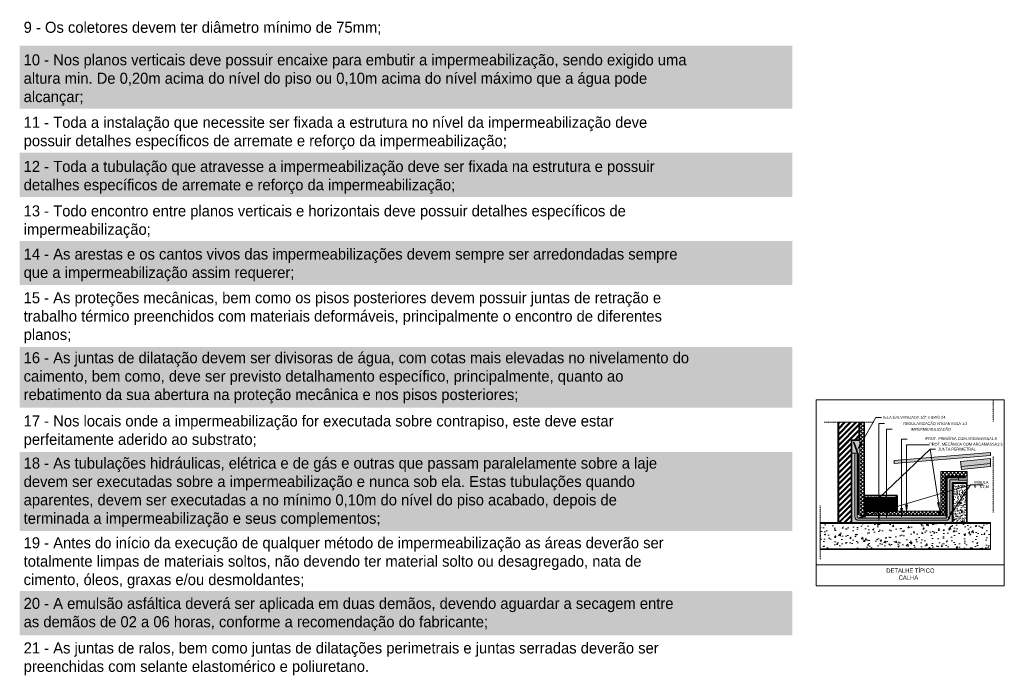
# Model space of a CAD drawing. Header units: millimetres. Extents: x -62808 to 71352, y -27667 to 33271.
# Tile 70 of 71: x 49051 to 71352, y 459 to 15316. Entities that reach past the tile are written whole.
import ezdxf

# ---------------------------------------------------------------- set-up
doc = ezdxf.new("R2010")
doc.units = ezdxf.units.MM
doc.linetypes.add('Projeção', pattern=[3.5, 2, -1.5])
for name, color, linetype, lineweight in [('A-DETL', 90, 'Continuous', 9), ('A-DETL-GENF', 92, 'Continuous', 50), ('A-DETL-THIN', 151, 'Continuous', 9), ('G-ANNO-TEXT', 231, 'Continuous', 9)]:
    doc.layers.add(name, color=color, linetype=linetype, lineweight=lineweight)
doc.styles.add('Century Gothic_2', font='GOTHIC.TTF', dxfattribs={"height": 250})
doc.styles.add('Century Gothic_3', font='GOTHIC.TTF', dxfattribs={"height": 95.99148})
doc.styles.add('Century Gothic_4', font='GOTHIC.TTF', dxfattribs={"height": 62.394462})
pattern_1 = [(45, (953124.48, 585480.9), (-42.4228713, 42.4228713), []), (135, (953124.48, 585480.9), (-42.4228713, -42.4228713), [])]
pattern_2 = [(0, (63795.927, 0), (101.6, 25.4), [8.382, -67.818, 8.382, -67.818, -406.4]), (0, (63795.927, 0), (101.6, 25.4), [-152.4, 8.382, -144.018, 8.382, -67.818, -177.8]), (0, (63795.927, 0), (101.6, 25.4), [-381, 8.382, -42.418, 8.382, -118.618]), (120, (63834.027, 12.7), (-72.797045, 75.28818), [8.382, -67.818, 8.382, -67.818, -406.4]), (120, (63834.027, 12.7), (-72.797045, 75.28818), [-152.4, 8.382, -144.018, 8.382, -67.818, -177.8]), (120, (63834.027, 12.7), (-72.797045, 75.28818), [-381, 8.382, -42.418, 8.382, -118.618]), (240, (63846.727, 63.5), (-28.802955, -100.68818), [8.382, -67.818, 8.382, -67.818, -406.4]), (240, (63846.727, 63.5), (-28.802955, -100.68818), [-152.4, 8.382, -144.018, 8.382, -67.818, -177.8]), (240, (63846.727, 63.5), (-28.802955, -100.68818), [-381, 8.382, -42.418, 8.382, -118.618])]

msp = doc.modelspace()

# ---------------------------------------------------------------- hatches: boundary and pattern name
at = {"layer": 'A-DETL-GENF'}
for color, points in [(7, [(66550.623, 13300.634), (66550.623, 14725.887), (49050.623, 14725.887), (49050.623, 13300.634)]), (7, [(66550.623, 11300.887), (66550.623, 12300.887), (49050.623, 12300.887), (49050.623, 11300.887)]), (7, [(66550.623, 9300.887), (66550.623, 10300.887), (49050.623, 10300.887), (49050.623, 9300.887)]), (7, [(66550.623, 6520.186), (66550.623, 7900.887), (49050.623, 7900.887), (49050.623, 6520.186)]), (1, [(68016.615, 5554.082), (68145.103, 5710.932), (68087.287, 5744.126)]), (7, [(66550.623, 3728.331), (66550.623, 5520.887), (49050.623, 5520.887), (49050.623, 3728.331)]), (252, [(68181.988, 4331.626), (68221.988, 4331.626), (68221.988, 4481.626), (68181.988, 4481.626)]), (252, [(68221.988, 4331.626), (68315.912, 4331.627), (68321.988, 4339.754), (68321.988, 4481.626), (68221.988, 4481.626), (68221.988, 4346.973)]), (252, [(68342.079, 4331.626), (68421.988, 4331.626), (68421.988, 4481.626), (68321.988, 4481.626), (68321.988, 4339.754), (68327.384, 4346.973)]), (252, [(68421.988, 4331.626), (68521.988, 4331.626), (68521.988, 4481.626), (68421.988, 4481.626)]), (252, [(68621.988, 4331.626), (68621.988, 4481.626), (68521.988, 4481.626), (68521.988, 4331.626)]), (252, [(68621.988, 4331.626), (68721.988, 4331.626), (68721.988, 4481.626), (68621.988, 4481.626)]), (252, [(68821.988, 4331.626), (68821.988, 4481.626), (68721.988, 4481.626), (68721.988, 4331.626)]), (252, [(68921.988, 4331.626), (68921.988, 4481.626), (68821.988, 4481.626), (68821.988, 4331.626)]), (252, [(68181.988, 4181.626), (68221.988, 4181.626), (68221.988, 4195.492), (68205.982, 4184.576), (68221.988, 4205.986), (68221.988, 4331.626), (68181.988, 4331.626), (68181.988, 4292.008)]), (1, [(68205.982, 4184.576), (68373.491, 4298.821), (68327.384, 4346.973), (68286.294, 4292.008)]), (252, [(68321.988, 4181.626), (68421.988, 4181.626), (68421.988, 4331.626), (68342.079, 4331.626), (68373.491, 4298.821), (68321.988, 4263.695), (68321.988, 4184.576)]), (252, [(68421.988, 4181.626), (68521.988, 4181.626), (68521.988, 4331.626), (68421.988, 4331.626), (68421.988, 4292.008)]), (252, [(68621.988, 4181.626), (68621.988, 4331.626), (68521.988, 4331.626), (68521.988, 4181.626)]), (252, [(68721.988, 4181.626), (68721.988, 4331.626), (68621.988, 4331.626), (68621.988, 4181.626), (68651.237, 4181.626), (68648.413, 4198.569), (68715.08, 4198.569), (68712.256, 4181.626), (68715.08, 4181.626)]), (252, [(68821.988, 4181.626), (68821.988, 4331.626), (68721.988, 4331.626), (68721.988, 4181.626)]), (252, [(68921.988, 4181.626), (68921.988, 4331.626), (68821.988, 4331.626), (68821.988, 4181.626)]), (1, [(69024, 4053.167), (69057.333, 4253.167), (68990.666, 4253.167), (69023.829, 4054.189)]), (1, [(69137.345, 4126.042), (69170.678, 4326.042), (69104.011, 4326.042)]), (1, [(69887.987, 4184.576), (69890.006, 4387.325), (69824.141, 4377.02), (69852.345, 4292.008)]), (1, [(68016.567, 4018.074), (68217.8, 4042.902), (68198.87, 4106.825), (68090.751, 4054.189)]), (215, [(68229.974, 4139.126), (68229.974, 4181.255), (68214.068, 4178.319), (68197.892, 4178.325), (68181.988, 4181.273), (68181.988, 4139.126), (68182.805, 4145.336), (68185.202, 4151.123), (68189.015, 4156.092), (68193.984, 4159.905), (68199.771, 4162.302), (68205.981, 4163.119), (68212.191, 4162.302), (68217.978, 4159.905), (68222.947, 4156.092), (68226.76, 4151.123), (68229.157, 4145.336), (68229.719, 4141.064)]), (7, [(68205.981, 4115.133), (68212.191, 4115.95), (68217.978, 4118.347), (68222.947, 4122.16), (68226.76, 4127.129), (68229.157, 4132.916), (68229.974, 4139.126), (68229.157, 4145.336), (68226.76, 4151.123), (68222.947, 4156.092), (68217.978, 4159.905), (68212.191, 4162.302), (68205.981, 4163.119), (68199.771, 4162.302), (68193.984, 4159.905), (68189.015, 4156.092), (68185.202, 4151.123), (68182.805, 4145.336), (68181.988, 4139.126), (68182.805, 4132.916), (68185.202, 4127.129), (68189.015, 4122.16), (68193.984, 4118.347), (68199.771, 4115.95)]), (7, [(68207.145, 4078.882), (68229.974, 4078.882), (68229.719, 4137.188), (68229.157, 4132.916), (68226.76, 4127.129), (68222.947, 4122.16), (68217.978, 4118.347), (68212.191, 4115.95), (68205.981, 4115.133), (68199.771, 4115.95), (68193.984, 4118.347), (68189.015, 4122.16), (68185.202, 4127.129), (68182.805, 4132.916), (68181.988, 4139.126), (68181.988, 4098.606), (68198.87, 4106.825), (68199.369, 4105.142)]), (1, [(68511.748, 3937.873), (68545.194, 4137.855), (68478.527, 4137.892), (68492.429, 4054.189)]), (1, [(68681.747, 3998.569), (68715.08, 4198.569), (68648.413, 4198.569), (68672.477, 4054.189)]), (215, [(69864.025, 4139.126), (69864.843, 4145.336), (69867.24, 4151.123), (69871.053, 4156.092), (69876.022, 4159.905), (69881.809, 4162.302), (69888.019, 4163.119), (69894.228, 4162.302), (69900.015, 4159.905), (69904.984, 4156.092), (69909.127, 4150.326), (69911.194, 4145.336), (69912.012, 4139.126), (69912.012, 4181.255), (69896.105, 4178.319), (69879.93, 4178.325), (69864.025, 4181.273), (69864.025, 4143.92)]), (7, [(69888.019, 4115.133), (69894.228, 4115.95), (69900.015, 4118.347), (69904.984, 4122.16), (69909.127, 4127.926), (69911.194, 4132.916), (69912.012, 4139.126), (69911.194, 4145.336), (69908.797, 4151.123), (69904.984, 4156.092), (69900.015, 4159.905), (69894.228, 4162.302), (69888.019, 4163.119), (69881.809, 4162.302), (69876.022, 4159.905), (69871.053, 4156.092), (69867.24, 4151.123), (69864.843, 4145.336), (69864.025, 4139.126), (69864.843, 4132.916), (69867.24, 4127.129), (69871.053, 4122.16), (69876.022, 4118.347), (69881.809, 4115.95)]), (7, [(69864.025, 4078.882), (69912.012, 4078.882), (69912.012, 4139.126), (69911.194, 4132.916), (69908.797, 4127.129), (69904.984, 4122.16), (69900.015, 4118.347), (69894.228, 4115.95), (69888.019, 4115.133), (69881.809, 4115.95), (69876.022, 4118.347), (69871.053, 4122.16), (69867.24, 4127.129), (69864.843, 4132.916), (69864.025, 4139.126), (69864.025, 4113.644)]), (1, [(70077.432, 4018.074), (70202.388, 4151.063), (70152.502, 4184.401), (70093.732, 4054.189)]), (7, [(66550.623, 1365.887), (66550.623, 2365.887), (49050.623, 2365.887), (49050.623, 1365.887)])]:
    msp.add_hatch(color=color, dxfattribs=at).paths.add_polyline_path(points)
h = msp.add_hatch(color=191, dxfattribs=at)
h.paths.add_polyline_path([(67625.132, 3308.681), (71037.944, 3308.681), (71037.944, 3328.681), (67179.063, 3328.681), (67179.063, 3308.681)])
h.paths.add_polyline_path([(67178.252, 3901.92), (71037.944, 3901.92), (71037.944, 3921.92), (70513.558, 3921.92), (70513.558, 4828.402), (70173.587, 4828.402), (70173.587, 4170.31), (70193.587, 4156.945), (70193.587, 4808.417), (70493.558, 4808.417), (70493.558, 3921.92), (70193.587, 3921.92), (70193.587, 4141.696), (70173.587, 4120.41), (70173.587, 3921.92), (67901.047, 3921.92), (67901.047, 5493.976), (67900.413, 5493.976), (67900.413, 5778.528), (68079.327, 5778.528), (68079.327, 6194.856), (68059.327, 6194.856), (68059.327, 5798.528), (67880.413, 5798.528), (67880.413, 3921.92), (67600.442, 3921.92), (67600.442, 6194.856), (67580.442, 6194.856), (67580.442, 3921.92), (67178.252, 3921.92)])
at = {"layer": 'A-DETL-GENF', "lineweight": 9}
h = msp.add_hatch(dxfattribs=at)
h.set_pattern_fill('FP_106', color=170, style=0, pattern_type=2)
h.set_pattern_definition([(45, (63795.93, 0), (-62.8618, 62.8618), []), (45, (63795.93, 95.25), (-62.8618, 62.8618), [])])
h.paths.add_polyline_path([(67625.132, 3921.92), (67880.413, 3921.92), (67880.413, 5798.528), (68059.327, 5798.528), (68059.327, 6194.856), (67600.442, 6194.856), (67600.442, 3921.92)])
h = msp.add_hatch(dxfattribs=at)
h.set_pattern_fill('FP_108', color=170, style=0, pattern_type=2)
h.set_pattern_definition(pattern_1)
h.paths.add_polyline_path([(68079.327, 4078.882), (68141.473, 4078.882), (68181.988, 4098.606), (68181.988, 6194.856), (68079.327, 6194.856), (68079.327, 5722.719), (68087.287, 5744.126), (68145.103, 5710.932), (68079.327, 5630.637), (68079.327, 4106.825)])
h = msp.add_hatch(dxfattribs=at)
h.set_pattern_fill('FP_110', color=40, style=0, pattern_type=2)
h.set_pattern_definition(pattern_2)
h.paths.add_polyline_path([(68048.497, 4021.162), (68497.915, 4021.162), (68488.328, 4078.882), (68207.145, 4078.882), (68217.8, 4042.902), (68045.092, 4021.594)])
h.paths.add_polyline_path([(68715.08, 4021.162), (70036.108, 4021.162), (70042.748, 4023.029), (70048.693, 4026.525), (70053.551, 4031.421), (70057.002, 4037.393), (70058.817, 4044.047), (70058.878, 4078.882), (70058.878, 4930.544), (70042.151, 4930.544), (70042.151, 4068.882), (70022.151, 4068.882), (70022.151, 4950.544), (70470.902, 4950.544), (70470.902, 4930.544), (70315.176, 4930.544), (70315.176, 4880.834), (70513.558, 4880.834), (70513.558, 4974.802), (70014.403, 4974.802), (70014.403, 4110.879), (70013.312, 4102.598), (70010.116, 4094.881), (70005.031, 4088.254), (69998.404, 4083.169), (69990.687, 4079.972), (69982.406, 4078.882), (69028.286, 4078.882), (69024, 4053.167), (69019.714, 4078.882), (68695.132, 4078.882), (68685.512, 4021.162)])
h.paths.add_polyline_path([(68525.678, 4021.162), (68677.981, 4021.162), (68668.361, 4078.882), (68535.331, 4078.882), (68528.071, 4035.475)])
h.paths.add_polyline_path([(68031.781, 4025.481), (68141.473, 4078.882), (68079.327, 4078.882), (68079.327, 5630.637), (68016.615, 5554.082), (68079.327, 5722.719), (68079.327, 5778.528), (67900.413, 5778.528), (67900.413, 5493.976), (68015.603, 5493.976), (68015.603, 4045.205), (68019.263, 4037.32), (68024.778, 4030.6)])
h.paths.add_polyline_path([(68031.344, 4102.191), (68031.344, 4332.163), (68048.837, 4332.163), (68048.837, 4102.191)])
h.paths.add_polyline_path([(68048.837, 4362.163), (68031.344, 4362.163), (68031.344, 5458.163), (67934.145, 5731.388), (67948.287, 5745.531), (68048.837, 5462.883), (68048.837, 4755.942)])
at = {"layer": 'A-DETL-GENF'}
h = msp.add_hatch(color=1, dxfattribs=at)
h.paths.add_polyline_path([(70032.151, 4068.882), (70042.151, 4068.882), (70042.151, 4930.544), (70470.902, 4930.544), (70470.902, 4950.544), (70022.151, 4950.544), (70022.151, 4068.882)])
h.paths.add_polyline_path([(68048.837, 4102.191), (68048.837, 4332.163), (68031.344, 4332.163), (68031.344, 4102.191)])
h.paths.add_polyline_path([(68031.344, 4362.163), (68048.837, 4362.163), (68048.837, 5462.883), (67948.287, 5745.531), (67934.145, 5731.388), (68031.344, 5458.163), (68031.344, 5005.463)])
at = {"layer": 'A-DETL-GENF', "lineweight": 9}
h = msp.add_hatch(dxfattribs=at)
h.set_pattern_fill('FP_110', color=40, style=0, pattern_type=2)
h.set_pattern_definition(pattern_2)
h.paths.add_polyline_path([(70171.427, 3921.92), (70173.587, 3921.92), (70173.587, 4120.41), (70114.208, 4057.215), (70114.208, 4051.28), (70111.482, 4030.574), (70103.49, 4011.28), (70090.777, 3994.711), (70074.208, 3981.998), (70054.914, 3974.006), (70033.587, 3971.28), (68517.335, 3971.28), (68511.748, 3937.873), (68506.2, 3971.28), (68046.252, 3971.362), (68026.904, 3973.909), (68008.295, 3981.617), (67992.315, 3993.879), (67980.054, 4009.859), (67972.346, 4028.467), (67969.717, 4048.976), (67969.717, 5493.976), (67901.047, 5493.976), (67901.047, 3921.92), (70163.771, 3921.92)])
h.paths.add_polyline_path([(70114.208, 4099.556), (70152.502, 4184.401), (70173.587, 4170.31), (70173.587, 4828.402), (70513.558, 4828.402), (70513.558, 4880.834), (70315.176, 4880.834), (70315.176, 4885.21), (70114.208, 4885.21), (70114.208, 4184.401)])
at = {"layer": 'A-DETL-GENF'}
h = msp.add_hatch(color=4, dxfattribs=at)
h.paths.add_polyline_path([(69237.364, 3971.28), (70036.108, 3971.53), (70054.914, 3974.006), (70074.208, 3981.998), (70090.777, 3994.711), (70103.49, 4011.28), (70111.482, 4030.574), (70114.208, 4051.28), (70114.208, 4057.215), (70077.432, 4018.074), (70114.208, 4099.556), (70114.208, 4885.21), (70315.176, 4885.21), (70315.176, 4930.544), (70058.878, 4930.544), (70058.817, 4044.047), (70057.002, 4037.393), (70053.551, 4031.421), (70048.693, 4026.525), (70042.748, 4023.029), (70036.108, 4021.162), (68685.512, 4021.162), (68681.747, 3998.569), (68677.981, 4021.162), (68525.678, 4021.162), (68517.335, 3971.28), (68715.08, 3971.28)])
h.paths.add_polyline_path([(68162.543, 3971.28), (68506.2, 3971.28), (68497.915, 4021.162), (68046.258, 4021.446), (68045.092, 4021.594), (68016.567, 4018.074), (68031.781, 4025.481), (68024.778, 4030.6), (68019.263, 4037.32), (68015.603, 4045.205), (68015.603, 5493.976), (67969.717, 5493.976), (67969.717, 4048.437), (67972.346, 4028.467), (67980.054, 4009.859), (67992.315, 3993.879), (68008.295, 3981.617), (68026.904, 3973.909), (68046.874, 3971.28)])
h = msp.add_hatch(color=7, dxfattribs=at)
h.paths.add_polyline_path([(70379.262, 5123.076), (71037.944, 5188.355), (71037.944, 5370.132), (70361.838, 5303.126)])
h.paths.add_polyline_path([(68860.326, 5260.482), (71037.944, 5439.647), (71037.944, 5507.798), (68860.326, 5328.633)])
at = {"layer": 'A-DETL-GENF', "lineweight": 9}
h = msp.add_hatch(dxfattribs=at)
h.set_pattern_fill('FP_108', color=170, style=0, pattern_type=2)
h.set_pattern_definition(pattern_1)
h.paths.add_polyline_path([(69912.012, 4078.882), (69982.406, 4078.882), (69990.687, 4079.972), (69998.404, 4083.169), (70005.031, 4088.254), (70010.116, 4094.881), (70013.312, 4102.598), (70014.403, 4110.879), (70014.403, 4974.802), (70513.558, 4974.802), (70513.558, 5077.192), (69916.288, 5077.192), (69912.012, 5076.769), (69912.012, 4115.133)])
h = msp.add_hatch(dxfattribs=at)
h.set_pattern_fill('FP_107', color=40, style=0, pattern_type=2)
h.set_pattern_definition([(50, (-161561.64, -5939.06), (125.525, -10.98228), [13.125, -144.38]), (355, (-161561.64, -5939.06), (-24.28237, 131.63827), [10.5, -115.504]), (100.451, (-161551.18, -5939.97), (101.24331, 120.655616), [11.155, -122.704]), (46.184, (-161561.64, -5904.06), (186.77299, -28.96792), [19.688, -216.57]), (96.636, (-161546.08, -5906.47), (163.57026, 170.47753), [16.732, -184.056]), (351.184, (-161561.64, -5904.06), (163.57192, 170.47574), [15.751, -173.256]), (21, (-161544.14, -5912.81), (104.462323, -70.461044), [13.125, -144.38]), (326, (-161544.14, -5912.81), (42.58166, 126.90575), [10.5, -115.504]), (71.451, (-161535.43, -5918.68), (147.0444, 56.44405), [11.155, -122.704]), (37.5, (-161561.64, -5939.06), (2.128252, 58.258528), [0, -114.104, 0, -117.254, -115.941]), (37.5, (-161561.64, -5939.06), (2.128252, 58.258528), [-231.358, 0, -115.941]), (7.5, (-161561.64, -5939.06), (46.03833, 69.024724), [0, -66.852, 0, -111.479, -44.189]), (7.5, (-161561.64, -5939.06), (46.03833, 69.024724), [-178.331, 0, -44.189]), (327.5, (-161600.67, -5939.06), (93.422109, -3.946759), [0, -43.752, 0, -136.505, -181.131]), (327.5, (-161600.67, -5939.06), (93.422109, -3.946759), [-180.256, 0, -181.131]), (317.5, (-161618.17, -5939.06), (102.06145, 17.518895), [0, -56.877, 0, -90.653, -128.629]), (317.5, (-161618.17, -5939.06), (102.06145, 17.518895), [-147.53, 0, -128.629])])
h.paths.add_polyline_path([(70493.558, 3921.92), (70493.558, 4808.417), (70193.587, 4808.417), (70193.587, 4156.945), (70202.388, 4151.063), (70193.587, 4141.696), (70193.587, 3921.92), (70312.185, 3921.92)])
h = msp.add_hatch(dxfattribs=at)
h.set_pattern_fill('FP_111', color=170, style=0, pattern_type=2)
h.set_pattern_definition([(0, (63518.85, -1039.633), (203.2, 50.8), [16.76, -135.64, 16.76, -135.64, -812.8]), (0, (63518.85, -1039.633), (203.2, 50.8), [-304.8, 0, -812.8]), (0, (63518.85, -1039.633), (203.2, 50.8), [0, -304.8, 16.76, -288.04, -508]), (0, (63518.85, -1039.633), (203.2, 50.8), [-609.6, 16.76, -135.64, 0, -355.6]), (0, (63518.85, -1039.633), (203.2, 50.8), [0, -762, 16.76, -84.84, -254]), (0, (63518.85, -1039.633), (203.2, 50.8), [-863.6, 16.76, -237.24]), (120, (63594.85, -1014.633), (-145.5941, 150.57636), [16.76, -135.64, 16.76, -135.64, -812.8]), (120, (63594.85, -1014.633), (-145.5941, 150.57636), [-304.8, 0, -812.8]), (120, (63594.85, -1014.633), (-145.5941, 150.57636), [0, -304.8, 16.76, -288.04, -508]), (120, (63594.85, -1014.633), (-145.5941, 150.57636), [-609.6, 16.76, -135.64, 0, -355.6]), (120, (63594.85, -1014.633), (-145.5941, 150.57636), [0, -762, 16.76, -84.84, -254]), (120, (63594.85, -1014.633), (-145.5941, 150.57636), [-863.6, 16.76, -237.24]), (240, (63620.85, -912.633), (-57.6059, -201.37636), [16.76, -135.64, 16.76, -135.64, -812.8]), (240, (63620.85, -912.633), (-57.6059, -201.37636), [-304.8, 0, -812.8]), (240, (63620.85, -912.633), (-57.6059, -201.37636), [0, -304.8, 16.76, -288.04, -508]), (240, (63620.85, -912.633), (-57.6059, -201.37636), [-609.6, 16.76, -135.64, 0, -355.6]), (240, (63620.85, -912.633), (-57.6059, -201.37636), [0, -762, 16.76, -84.84, -254]), (240, (63620.85, -912.633), (-57.6059, -201.37636), [-863.6, 16.76, -237.24])])
h.paths.add_polyline_path([(68921.988, 4481.626), (68921.988, 4531.626), (68181.988, 4531.626), (68181.988, 4481.626), (68821.988, 4481.626)])
at = {"layer": 'A-DETL-GENF'}
h = msp.add_hatch(color=252, dxfattribs=at)
h.paths.add_polyline_path([(68321.988, 4181.626), (68321.988, 4263.695), (68221.988, 4195.492), (68221.988, 4181.626), (68296.896, 4181.626)])
h.paths.add_polyline_path([(68221.988, 4205.986), (68315.912, 4331.626), (68221.988, 4331.626), (68221.988, 4292.008)])
at = {"layer": 'A-DETL-GENF', "lineweight": 9}
h = msp.add_hatch(dxfattribs=at)
h.set_pattern_fill('FP_108', color=170, style=0, pattern_type=2)
h.set_pattern_definition(pattern_1)
h.paths.add_polyline_path([(68229.974, 4078.882), (68488.328, 4078.882), (68478.527, 4137.892), (68545.194, 4137.855), (68535.331, 4078.882), (68668.361, 4078.882), (68651.299, 4181.255), (68229.974, 4181.255), (68229.974, 4115.133)])
h.paths.add_polyline_path([(68699.954, 4078.882), (69019.714, 4078.882), (69002.652, 4181.255), (68712.194, 4181.255), (68695.132, 4078.882)])
h.paths.add_polyline_path([(69104.011, 4078.882), (69864.025, 4078.882), (69864.025, 4181.255), (69146.547, 4181.255), (69137.345, 4126.042), (69128.142, 4181.255), (69045.348, 4181.255), (69028.286, 4078.882), (69057.333, 4078.882)])
h = msp.add_hatch(dxfattribs=at)
h.set_pattern_fill('FP_109', color=251, style=0, pattern_type=2)
h.set_pattern_definition([(50, (967046.57, 607929.1), (344.2542, -30.11879), [35.997, -395.965]), (355, (967046.57, 607929.1), (-66.59446, 361.01988), [28.797, -316.772]), (100.451, (967075.26, 607926.58), (277.66186, 330.89985), [30.593, -336.518]), (46.184, (967046.57, 608025.1), (512.2304, -79.44379), [53.995, -593.947]), (96.636, (967089.25, 608018.46), (448.59507, 467.53857), [45.889, -504.777]), (351.184, (967046.57, 608025.1), (448.59994, 467.53338), [43.196, -475.158]), (21, (967094.56, 608001.08), (286.489625, -193.240234), [35.997, -395.965]), (326, (967094.56, 608001.08), (116.78109, 348.04073), [28.797, -316.772]), (71.451, (967118.44, 607984.98), (403.27197, 154.79839), [30.593, -336.518]), (37.5, (967046.57, 607929.09), (5.836287, 159.774844), [0, -312.932, 0, -321.571, -317.972]), (37.5, (967046.57, 607929.09), (5.836287, 159.774844), [-634.504, 0, -317.972]), (7.5, (967046.57, 607929.09), (126.262447, 189.301053), [0, -183.344, 0, -305.733, -121.189]), (7.5, (967046.57, 607929.09), (126.262447, 189.301053), [-489.077, 0, -121.189]), (327.5, (966939.54, 607929.09), (256.212666, -10.8253), [0, -119.989, 0, -374.367, -496.756]), (327.5, (966939.54, 607929.09), (256.212666, -10.8253), [-494.356, 0, -496.756]), (317.5, (966891.54, 607929.1), (279.904643, 48.045915), [0, -155.986, 0, -248.618, -352.769]), (317.5, (966891.54, 607929.1), (279.904643, 48.045915), [-404.604, 0, -352.769])])
h.paths.add_polyline_path([(67178.252, 3308.681), (67179.063, 3308.681), (67179.063, 3328.681), (71037.944, 3328.681), (71037.944, 3901.92), (67178.252, 3901.92), (67178.252, 3328.681)])

# ---------------------------------------------------------------- linework, layer by layer
at = {"layer": 'A-DETL'}
for p, q in [((71351.759, 6702.307), (67088.118, 6702.307)), ((67088.118, 6702.307), (67088.118, 2486.146)), ((71351.759, 2486.146), (71351.759, 6702.307)), ((68116.195, 5727.529), (68445.097, 6300.403)), ((68445.097, 6300.403), (68573.086, 6300.403)), ((68511.861, 4137.873), (68513, 6162.287)), ((68513, 6162.287), (68640.988, 6162.287)), ((68681.747, 4198.569), (68681.747, 6034.866)), ((68681.747, 6034.866), (68809.735, 6034.866)), ((69024, 5806.814), (69151.988, 5806.814)), ((69024, 4053.167), (69024, 5806.814)), ((68350.437, 4322.897), (69668.845, 5585.318)), ((69137.345, 5678.454), (69638.679, 5678.454)), ((69137.345, 4126.042), (69137.345, 5678.454)), ((69668.845, 5585.318), (69796.834, 5585.318)), ((69887.987, 4184.576), (69668.845, 5585.318)), ((68860.326, 5328.633), (71037.944, 5507.798)), ((71037.944, 5439.647), (68860.326, 5260.482)), ((71037.944, 5370.132), (70361.838, 5303.126)), ((68860.326, 5260.482), (68860.326, 5328.633)), ((70361.838, 5303.126), (70379.262, 5123.076)), ((70372.728, 5190.595), (71037.944, 5256.521)), ((70379.262, 5123.076), (71037.944, 5188.355)), ((70042.151, 4617.922), (70585.907, 4778.948)), ((70077.432, 4018.074), (70585.907, 4778.948)), ((70585.907, 4778.948), (70875.569, 4778.803)), ((68208.335, 4074.864), (70022.151, 4612)), ((68185.101, 4141.39), (68183.046, 4137.83)), ((68183.046, 4137.83), (68185.101, 4134.269)), ((68184.399, 4149.971), (68185.101, 4149.269)), ((68185.101, 4149.269), (68189.213, 4149.269)), ((68189.213, 4141.39), (68185.101, 4141.39)), ((68185.101, 4134.269), (68189.213, 4134.269)), ((68189.213, 4126.39), (68185.647, 4126.39)), ((68189.213, 4149.269), (68191.269, 4152.83)), ((68191.269, 4137.83), (68189.213, 4141.39)), ((68189.213, 4134.269), (68191.269, 4137.83)), ((68191.269, 4122.83), (68189.213, 4126.39)), ((68191.269, 4152.83), (68189.274, 4156.285)), ((68190.208, 4120.992), (68191.269, 4122.83)), ((68196.785, 4157.692), (68194.729, 4154.131)), ((68194.729, 4154.131), (68196.785, 4150.57)), ((68196.785, 4142.692), (68194.729, 4139.131)), ((68194.729, 4139.131), (68196.785, 4135.57)), ((68196.785, 4127.692), (68194.729, 4124.131)), ((68194.729, 4124.131), (68196.785, 4120.57)), ((68200.896, 4157.692), (68196.785, 4157.692)), ((68196.785, 4150.57), (68200.896, 4150.57)), ((68200.896, 4142.692), (68196.785, 4142.692)), ((68196.785, 4135.57), (68200.896, 4135.57)), ((68200.896, 4127.692), (68196.785, 4127.692)), ((68196.785, 4120.57), (68200.896, 4120.57)), ((68202.952, 4154.131), (68200.896, 4157.692)), ((68200.896, 4150.57), (68202.952, 4154.131)), ((68202.952, 4139.131), (68200.896, 4142.692)), ((68200.896, 4135.57), (68202.952, 4139.131)), ((68202.952, 4124.131), (68200.896, 4127.692)), ((68200.896, 4120.57), (68202.952, 4124.131)), ((68212.677, 4157.692), (68210.621, 4154.131)), ((68210.621, 4154.131), (68212.677, 4150.57)), ((68212.677, 4142.692), (68210.621, 4139.131)), ((68210.621, 4139.131), (68212.677, 4135.57)), ((68212.677, 4127.692), (68210.621, 4124.131)), ((68210.621, 4124.131), (68212.677, 4120.57)), ((68216.788, 4157.692), (68212.677, 4157.692)), ((68212.677, 4150.57), (68216.788, 4150.57)), ((68216.788, 4142.692), (68212.677, 4142.692)), ((68212.677, 4135.57), (68216.788, 4135.57)), ((68216.788, 4127.692), (68212.677, 4127.692)), ((68212.677, 4120.57), (68216.788, 4120.57)), ((68218.844, 4154.131), (68216.788, 4157.692)), ((68216.788, 4150.57), (68218.844, 4154.131)), ((68218.844, 4139.131), (68216.788, 4142.692)), ((68216.788, 4135.57), (68218.844, 4139.131)), ((68218.844, 4124.131), (68216.788, 4127.692)), ((68216.788, 4120.57), (68218.844, 4124.131)), ((68222.785, 4156.194), (68221.988, 4154.813)), ((68221.988, 4154.813), (68224.043, 4151.252)), ((68224.043, 4143.374), (68221.988, 4139.813)), ((68221.988, 4139.813), (68224.043, 4136.252)), ((68224.043, 4128.374), (68221.988, 4124.813)), ((68221.988, 4124.813), (68223.354, 4122.447)), ((68224.043, 4151.252), (68226.822, 4151.252)), ((68228.155, 4143.374), (68224.043, 4143.374)), ((68224.043, 4136.252), (68228.155, 4136.252)), ((68227.43, 4128.374), (68224.043, 4128.374)), ((68229.974, 4140.222), (68228.155, 4143.374)), ((68228.155, 4136.252), (68229.974, 4139.404)), ((69867.139, 4141.39), (69865.083, 4137.83)), ((69865.083, 4137.83), (69867.139, 4134.269)), ((69866.436, 4149.971), (69867.139, 4149.269)), ((69867.139, 4149.269), (69871.25, 4149.269)), ((69871.25, 4141.39), (69867.139, 4141.39)), ((69867.139, 4134.269), (69871.25, 4134.269)), ((69871.25, 4126.39), (69867.684, 4126.39)), ((69871.25, 4149.269), (69873.306, 4152.83)), ((69873.306, 4137.83), (69871.25, 4141.39)), ((69871.25, 4134.269), (69873.306, 4137.83)), ((69873.306, 4122.83), (69871.25, 4126.39)), ((69873.306, 4152.83), (69871.312, 4156.285)), ((69872.245, 4120.992), (69873.306, 4122.83)), ((69878.822, 4157.692), (69876.767, 4154.131)), ((69876.767, 4154.131), (69878.822, 4150.57)), ((69878.822, 4142.692), (69876.767, 4139.131)), ((69876.767, 4139.131), (69878.822, 4135.57)), ((69878.822, 4127.692), (69876.767, 4124.131)), ((69876.767, 4124.131), (69878.822, 4120.57)), ((69882.934, 4157.692), (69878.822, 4157.692)), ((69878.822, 4150.57), (69882.934, 4150.57)), ((69882.934, 4142.692), (69878.822, 4142.692)), ((69878.822, 4135.57), (69882.934, 4135.57)), ((69882.934, 4127.692), (69878.822, 4127.692)), ((69878.822, 4120.57), (69882.934, 4120.57)), ((69884.99, 4154.131), (69882.934, 4157.692)), ((69882.934, 4150.57), (69884.99, 4154.131)), ((69884.99, 4139.131), (69882.934, 4142.692)), ((69882.934, 4135.57), (69884.99, 4139.131)), ((69884.99, 4124.131), (69882.934, 4127.692)), ((69882.934, 4120.57), (69884.99, 4124.131)), ((69894.714, 4157.692), (69892.658, 4154.131)), ((69892.658, 4154.131), (69894.714, 4150.57)), ((69894.714, 4142.692), (69892.658, 4139.131)), ((69892.658, 4139.131), (69894.714, 4135.57)), ((69894.714, 4127.692), (69892.658, 4124.131)), ((69892.658, 4124.131), (69894.714, 4120.57)), ((69898.826, 4157.692), (69894.714, 4157.692)), ((69894.714, 4150.57), (69898.826, 4150.57)), ((69898.826, 4142.692), (69894.714, 4142.692)), ((69894.714, 4135.57), (69898.826, 4135.57)), ((69898.826, 4127.692), (69894.714, 4127.692)), ((69894.714, 4120.57), (69898.826, 4120.57)), ((69900.881, 4154.131), (69898.826, 4157.692)), ((69898.826, 4150.57), (69900.881, 4154.131)), ((69900.881, 4139.131), (69898.826, 4142.692)), ((69898.826, 4135.57), (69900.881, 4139.131)), ((69900.881, 4124.131), (69898.826, 4127.692)), ((69898.826, 4120.57), (69900.881, 4124.131)), ((69904.822, 4156.194), (69904.025, 4154.813)), ((69904.025, 4154.813), (69906.081, 4151.252)), ((69906.081, 4143.374), (69904.025, 4139.813)), ((69904.025, 4139.813), (69906.081, 4136.252)), ((69906.081, 4128.374), (69904.025, 4124.813)), ((69904.025, 4124.813), (69905.391, 4122.447)), ((69906.081, 4151.252), (69908.86, 4151.252)), ((69910.193, 4143.374), (69906.081, 4143.374)), ((69906.081, 4136.252), (69910.193, 4136.252)), ((69909.468, 4128.374), (69906.081, 4128.374)), ((69912.012, 4140.222), (69910.193, 4143.374)), ((69910.193, 4136.252), (69912.012, 4139.404)), ((67088.118, 2966.103), (71351.759, 2966.103)), ((67088.118, 2486.146), (71351.759, 2486.146))]:
    msp.add_line(p, q, dxfattribs=at)
at = {"layer": 'A-DETL', "linetype": 'Projeção'}
for p, q in [((71101.938, 6212.483), (71101.938, 6700.112)), ((67271.364, 6194.856), (67580.442, 6194.856)), ((67600.442, 6194.856), (68059.327, 6194.856)), ((68079.327, 6194.856), (68399.431, 6194.856)), ((71101.939, 5427.263), (71101.939, 4148.425)), ((67178.252, 4304.916), (67178.252, 3921.92)), ((67178.252, 3901.92), (67178.252, 3076.053))]:
    msp.add_line(p, q, dxfattribs=at)
at = {"layer": 'A-DETL', "lineweight": 35}
for p, q in [((68921.988, 4531.626), (68181.988, 4531.626)), ((68181.988, 4531.626), (68921.988, 4531.626)), ((68181.988, 4181.273), (68181.988, 4531.626)), ((68921.988, 4481.626), (68181.988, 4481.626)), ((68181.988, 4481.626), (68921.988, 4481.626)), ((68221.988, 4481.626), (68221.988, 4205.986)), ((68321.988, 4481.626), (68321.988, 4339.754)), ((68421.988, 4481.626), (68421.988, 4181.626)), ((68521.988, 4481.626), (68521.988, 4181.626)), ((68621.988, 4481.626), (68621.988, 4181.483)), ((68721.988, 4481.626), (68721.988, 4181.531)), ((68821.988, 4181.578), (68821.988, 4481.626)), ((68821.988, 4481.626), (68821.988, 4181.578)), ((68921.988, 4531.626), (68922.458, 4181.626)), ((68921.988, 4181.626), (68921.988, 4481.626)), ((68315.912, 4331.626), (68181.988, 4331.626)), ((68321.988, 4263.694), (68321.988, 4181.626)), ((68921.988, 4331.626), (68342.079, 4331.626)), ((68651.259, 4181.497), (68181.988, 4181.273)), ((68221.988, 4195.492), (68221.988, 4181.626)), ((68922.458, 4181.626), (68712.239, 4181.526))]:
    msp.add_line(p, q, dxfattribs=at)
at = {"layer": 'A-DETL'}
msp.add_circle((68039.965, 4346.877), 15, dxfattribs=at)
for centre, radius, start, end in [((68205.981, 4138.344), 24.515, 11.839489, 168.160511), ((68205.981, 4139.94), 24.655, 193.2994326, 346.7005674), ((69888.019, 4138.344), 24.515, 11.8394889, 168.160511), ((69888.019, 4139.94), 24.655, 193.2994326, 346.7005674)]:
    msp.add_arc(centre, radius, start, end, dxfattribs=at)
at = {"layer": 'A-DETL-THIN'}
for p, q in [((67600.442, 6194.856), (67580.442, 6194.856)), ((67580.442, 6194.856), (67580.442, 3921.92)), ((68059.327, 6194.856), (67600.442, 6194.856)), ((67600.442, 3921.92), (67600.442, 6194.856)), ((68079.327, 6194.856), (68059.327, 6194.856)), ((68059.327, 6194.856), (68059.327, 5798.528)), ((68181.988, 6194.856), (68079.327, 6194.856)), ((68079.327, 5778.528), (68079.327, 6194.856)), ((68181.988, 4531.626), (68181.988, 6194.856)), ((68059.327, 5798.528), (67880.413, 5798.528)), ((67880.413, 5798.528), (67880.413, 3921.92)), ((68079.327, 5778.528), (67900.413, 5778.528)), ((67900.413, 5778.528), (67900.413, 5493.976)), ((67941.216, 5738.46), (67934.145, 5731.388)), ((67934.145, 5731.388), (68031.344, 5458.163)), ((67948.287, 5745.531), (67941.216, 5738.46)), ((68048.837, 5462.883), (67948.287, 5745.531)), ((68079.327, 5722.719), (68079.327, 5778.528)), ((68079.327, 4078.882), (68079.327, 5630.637)), ((67900.413, 5493.976), (68015.603, 5493.976)), ((67901.047, 3921.92), (67901.047, 5493.976)), ((67969.717, 5493.976), (67969.717, 4048.437)), ((68015.603, 5493.976), (68015.603, 4078.882)), ((68031.344, 5458.163), (68031.344, 4362.163)), ((68048.837, 4362.163), (68048.837, 5462.883)), ((71037.944, 5507.798), (68860.326, 5328.633)), ((68860.326, 5260.482), (71037.944, 5439.647)), ((71037.944, 5370.132), (70361.838, 5303.126)), ((71037.944, 5439.647), (71037.944, 5507.798)), ((71037.944, 5188.355), (71037.944, 5370.132)), ((68860.326, 5328.633), (68860.326, 5260.482)), ((70361.838, 5303.126), (70379.262, 5123.076)), ((70379.262, 5123.076), (71037.944, 5188.355)), ((69916.288, 5077.192), (69912.012, 5076.769)), ((69912.012, 5076.769), (69912.012, 4181.255)), ((70513.558, 5077.192), (69916.288, 5077.192)), ((70513.558, 4974.802), (70014.403, 4974.802)), ((70014.403, 4974.802), (70014.403, 4110.879)), ((70470.902, 4950.544), (70022.151, 4950.544)), ((70022.151, 4950.544), (70022.151, 4068.882)), ((70042.151, 4068.882), (70042.151, 4930.544)), ((70042.151, 4930.544), (70470.902, 4930.544)), ((70058.878, 4078.882), (70058.878, 4930.544)), ((70315.176, 4930.544), (70315.176, 4880.834)), ((70470.902, 4940.544), (70470.902, 4950.544)), ((70470.902, 4930.544), (70470.902, 4940.544)), ((70513.558, 4974.802), (70513.558, 5077.192)), ((70513.558, 4880.834), (70513.558, 4974.802)), ((70114.208, 4099.556), (70114.208, 4885.21)), ((70114.208, 4885.21), (70315.176, 4885.21)), ((70513.558, 4828.402), (70173.587, 4828.402)), ((70173.587, 4828.402), (70173.587, 4170.31)), ((70193.587, 4156.945), (70193.587, 4808.417)), ((70193.587, 4808.417), (70493.558, 4808.417)), ((70315.176, 4880.834), (70513.558, 4880.834)), ((70493.558, 4808.417), (70493.558, 3921.92)), ((70513.558, 4828.402), (70513.558, 4880.834)), ((70513.558, 3921.92), (70513.558, 4828.402)), ((68921.988, 4531.626), (68181.988, 4531.626)), ((68181.988, 4531.626), (68181.988, 4481.626)), ((68221.988, 4481.626), (68181.988, 4481.626)), ((68181.988, 4481.626), (68181.988, 4331.626)), ((68321.988, 4481.626), (68221.988, 4481.626)), ((68221.988, 4331.626), (68221.988, 4481.626)), ((68421.988, 4481.626), (68321.988, 4481.626)), ((68321.988, 4339.754), (68321.988, 4481.626)), ((68521.988, 4481.626), (68421.988, 4481.626)), ((68421.988, 4331.626), (68421.988, 4481.626)), ((68621.988, 4481.626), (68521.988, 4481.626)), ((68521.988, 4331.626), (68521.988, 4481.626)), ((68721.988, 4481.626), (68621.988, 4481.626)), ((68621.988, 4331.626), (68621.988, 4481.626)), ((68821.988, 4481.626), (68721.988, 4481.626)), ((68721.988, 4331.626), (68721.988, 4481.626)), ((68821.988, 4481.626), (68921.988, 4481.626)), ((68821.988, 4331.626), (68821.988, 4481.626)), ((68921.988, 4481.626), (68921.988, 4531.626)), ((68921.988, 4331.626), (68921.988, 4481.626)), ((68031.344, 4362.163), (68048.837, 4362.163)), ((68048.837, 4332.163), (68031.344, 4332.163)), ((68031.344, 4332.163), (68031.344, 4102.191)), ((68048.837, 4102.191), (68048.837, 4332.163)), ((68221.988, 4331.626), (68181.988, 4331.626)), ((68181.988, 4331.626), (68181.988, 4181.626)), ((68315.912, 4331.626), (68221.988, 4331.626)), ((68221.988, 4205.986), (68221.988, 4331.626)), ((68321.988, 4181.626), (68321.988, 4263.695)), ((68421.988, 4331.626), (68342.079, 4331.626)), ((68521.988, 4331.626), (68421.988, 4331.626)), ((68421.988, 4181.626), (68421.988, 4331.626)), ((68521.988, 4331.626), (68621.988, 4331.626)), ((68521.988, 4181.626), (68521.988, 4331.626)), ((68721.988, 4331.626), (68621.988, 4331.626)), ((68621.988, 4331.626), (68621.988, 4181.626)), ((68821.988, 4331.626), (68721.988, 4331.626)), ((68721.988, 4181.626), (68721.988, 4331.626)), ((68921.988, 4331.626), (68821.988, 4331.626)), ((68821.988, 4181.626), (68821.988, 4331.626)), ((68921.988, 4181.626), (68921.988, 4331.626)), ((68015.603, 4078.882), (68015.603, 4045.205)), ((68031.344, 4102.191), (68048.837, 4102.191)), ((68048.497, 4021.162), (68497.915, 4021.162)), ((68141.473, 4078.882), (68079.327, 4078.882)), ((68181.988, 4139.126), (68181.988, 4181.626)), ((68181.988, 4181.626), (68221.988, 4181.626)), ((68181.988, 4139.126), (68181.988, 4098.606)), ((68488.328, 4078.882), (68207.145, 4078.882)), ((68221.988, 4181.626), (68221.988, 4195.492)), ((68221.988, 4181.626), (68321.988, 4181.626)), ((68229.974, 4181.255), (68229.974, 4139.126)), ((68651.299, 4181.255), (68229.974, 4181.255)), ((68229.974, 4078.882), (68229.974, 4139.126)), ((68321.988, 4181.626), (68421.988, 4181.626)), ((68421.988, 4181.626), (68521.988, 4181.626)), ((68521.988, 4181.626), (68621.988, 4181.626)), ((68525.678, 4021.162), (68677.981, 4021.162)), ((68668.361, 4078.882), (68535.331, 4078.882)), ((68621.988, 4181.626), (68651.237, 4181.626)), ((68685.512, 4021.162), (70036.108, 4021.162)), ((69019.714, 4078.882), (68695.132, 4078.882)), ((69002.652, 4181.255), (68712.194, 4181.255)), ((68712.256, 4181.626), (68721.988, 4181.626)), ((68721.988, 4181.626), (68821.988, 4181.626)), ((68821.988, 4181.626), (68921.988, 4181.626)), ((69982.406, 4078.882), (69028.286, 4078.882)), ((69128.142, 4181.255), (69045.348, 4181.255)), ((69864.025, 4181.255), (69146.547, 4181.255)), ((69864.025, 4181.273), (69864.025, 4139.126)), ((69864.025, 4139.126), (69864.025, 4078.882)), ((69912.012, 4139.126), (69912.012, 4181.255)), ((69912.012, 4078.882), (69912.012, 4139.126)), ((70022.151, 4068.882), (70032.151, 4068.882)), ((70032.151, 4068.882), (70042.151, 4068.882)), ((70058.878, 4050.943), (70058.878, 4078.882)), ((70114.208, 4051.28), (70114.208, 4057.215)), ((70173.587, 4120.41), (70173.587, 3921.92)), ((70193.587, 3921.92), (70193.587, 4141.696)), ((67580.442, 3921.92), (67178.252, 3921.92)), ((67178.252, 3921.92), (67178.252, 3901.92)), ((67178.252, 3901.92), (67178.252, 3308.681)), ((67178.252, 3901.92), (71037.944, 3901.92)), ((67880.413, 3921.92), (67600.442, 3921.92)), ((70173.587, 3921.92), (67901.047, 3921.92)), ((68046.874, 3971.28), (68506.2, 3971.28)), ((68517.335, 3971.28), (70034.208, 3971.28)), ((70493.558, 3921.92), (70193.587, 3921.92)), ((71037.944, 3921.92), (70513.558, 3921.92)), ((71037.944, 3901.92), (71037.944, 3921.92)), ((71037.944, 3328.681), (71037.944, 3901.92)), ((67178.252, 3308.681), (67179.063, 3308.681)), ((71037.944, 3328.681), (67179.063, 3328.681)), ((67179.063, 3328.681), (67179.063, 3308.681)), ((67179.063, 3308.681), (71037.944, 3308.681)), ((71037.944, 3308.681), (71037.944, 3328.681))]:
    msp.add_line(p, q, dxfattribs=at)
for centre, radius, start, end in [((68046.874, 4048.437), 77.157, 180, 270), ((68048.497, 4055.685), 34.523, 197.6716122, 241.038466), ((68046.252, 4052.808), 30.888, 213.8251641, 219.3848006), ((68046.252, 4052.808), 30.888, 227.1871035, 238.7462988), ((68048.497, 4055.685), 34.523, 264.2893318, 270), ((68206.013, 4266.517), 88.565, 254.2601812, 285.6972669), ((68205.981, 4139.126), 23.993, 0, 180), ((68205.981, 4139.126), 23.993, 180, 0), ((69888.05, 4266.517), 88.565, 254.2601812, 285.6972669), ((69888.019, 4139.126), 23.993, 0, 180), ((69888.019, 4139.126), 23.993, 180, 0), ((69982.406, 4110.879), 31.997, 270, 360), ((70034.208, 4051.28), 80, 270, 0), ((70032.219, 4047.73), 26.852, 278.3276223, 6.8717966)]:
    msp.add_arc(centre, radius, start, end, dxfattribs=at)

# ---------------------------------------------------------------- texts
at = {"layer": 'G-ANNO-TEXT', "color": 7, "attachment_point": 1}
for s, insert, char_height, width, style in [('9 - Os coletores devem ter diâmetro mínimo de 75mm;', (49140.384, 15268.115), 250, 11287.76, 'Century Gothic_2'), ('10 - Nos planos verticais deve possuir encaixe para embutir a impermeabilização, sendo exigido uma ', (49140.384, 14530.553), 250, 21060.33062, 'Century Gothic_2'), ('altura min. De 0,20m acima do nível do piso ou 0,10m acima do nível máximo que a água pode ', (49140.384, 14113.834), 250, 20042.1875, 'Century Gothic_2'), ('alcançar;', (49140.384, 13697.115), 250, 2004.21875, 'Century Gothic_2'), ('11 - Toda a instalação que necessite ser fixada a estrutura no nível da impermeabilização deve ', (49140.384, 13115.261), 250, 19865.81625, 'Century Gothic_2'), ('possuir detalhes específicos de arremate e reforço da impermeabilização;', (49140.384, 12698.542), 250, 15408.43375, 'Century Gothic_2'), ('12 - Toda a tubulação que atravesse a impermeabilização deve ser fixada na estrutura e possuir ', (49140.384, 12115.261), 250, 20042.1875, 'Century Gothic_2'), ('detalhes específicos de arremate e reforço da impermeabilização;', (49140.384, 11698.542), 250, 13909.27813, 'Century Gothic_2'), ('13 - Todo encontro entre planos verticais e horizontais deve possuir detalhes específicos de ', (49140.384, 11108.115), 250, 18911.80812, 'Century Gothic_2'), ('impermeabilização;', (49140.384, 10691.397), 250, 4128.69063, 'Century Gothic_2'), ('14 - As arestas e os cantos vivos das impermeabilizações devem sempre ser arredondadas sempre ', (49140.384, 10130.553), 250, 20475.09875, 'Century Gothic_2'), ('que a impermeabilização assim requerer;', (49140.384, 9713.834), 250, 8578.05625, 'Century Gothic_2'), ('15 - As proteções mecânicas, bem como os pisos posteriores devem possuir juntas de retração e ', (49140.384, 9140.261), 250, 20082.27187, 'Century Gothic_2'), ('trabalho térmico preenchidos com materiais deformáveis, principalmente o encontro de diferentes ', (49140.384, 8723.542), 250, 20659.48687, 'Century Gothic_2'), ('planos;', (49140.384, 8306.824), 250, 1491.13875, 'Century Gothic_2'), ('16 - As juntas de dilatação devem ser divisoras de água, com cotas mais elevadas no nivelamento do ', (49140.384, 7780.261), 250, 21228.685, 'Century Gothic_2'), ('caimento, bem como, deve ser previsto detalhamento específico, principalmente, quanto ao ', (49140.384, 7363.542), 250, 19593.2425, 'Century Gothic_2'), ('rebatimento da sua abertura na proteção mecânica e nos pisos posteriores;', (49140.384, 6946.824), 250, 15801.26063, 'Century Gothic_2'), ('17 - Nos locais onde a impermeabilização for executada sobre contrapiso, este deve estar ', (49140.384, 6348.115), 250, 18863.70687, 'Century Gothic_2'), ('TELA GALVANIZADA 1/2" x BWG 24', (68582.508, 6338.504), 62.39446, 1731.645, 'Century Gothic_4'), ('REGULARIZAÇÃO ARGAMASSA 1:3', (69062.79, 6194.357), 62.39446, 1735.65344, 'Century Gothic_4'), ('IMPERMEABILIZAÇÃO', (69231.923, 6065.805), 62.39446, 1078.26969, 'Century Gothic_4'), ('perfeitamente aderido ao substrato;', (49140.384, 5931.397), 250, 7511.81188, 'Century Gothic_2'), ('PROT. PRIMÁRIA COM ARGAMASSA1:5', (69567.055, 5854.362), 62.39446, 1950.10484, 'Century Gothic_4'), ('PROT. MECÂNICA COM ARGAMASSA1:3', (69652.812, 5727.547), 62.39446, 2038.29047, 'Century Gothic_4'), ('JUNTA PERIMETRAL', (69851.499, 5615.49), 62.39446, 945.99125, 'Century Gothic_4'), ('18 - As tubulações hidráulicas, elétrica e de gás e outras que passam paralelamente sobre a laje ', (49140.384, 5392.963), 250, 20146.40688, 'Century Gothic_2'), ('devem ser executadas sobre a impermeabilização e nunca sob ela. Estas tubulações quando ', (49140.384, 4976.245), 250, 19593.2425, 'Century Gothic_2'), ('R= 5 CM', (70658.838, 4762.607), 62.3945, 430.90703, 'Century Gothic_4'), ('MÍSULA', (70672.304, 4864.226), 62.3945, 372.78469, 'Century Gothic_4'), ('aparentes, devem ser executadas a no mínimo 0,10m do nível do piso acabado, depois de ', (49140.384, 4559.526), 250, 19064.12875, 'Century Gothic_2'), ('terminada a impermeabilização e seus complementos;', (49140.384, 4142.807), 250, 11448.0975, 'Century Gothic_2'), ('19 - Antes do início da execução de qualquer método de impermeabilização as áreas deverão ser ', (49140.384, 3586.713), 250, 20643.45312, 'Century Gothic_2'), ('totalmente limpas de materiais soltos, não devendo ter material solto ou desagregado, nata de ', (49140.384, 3169.994), 250, 19986.06937, 'Century Gothic_2'), ('DETALHE TÍPICO', (68679.218, 2880.334), 95.99148, 1220.56922, 'Century Gothic_3'), ('cimento, óleos, graxas e/ou desmoldantes;', (49140.384, 2753.276), 250, 8914.765, 'Century Gothic_2'), ('CALHA', (68958.685, 2721.584), 95.9915, 543.14328, 'Century Gothic_3'), ('20 - A emulsão asfáltica deverá ser aplicada em duas demãos, devendo aguardar a secagem entre ', (49140.384, 2214.654), 250, 20996.19563, 'Century Gothic_2'), ('as demãos de 02 a 06 horas, conforme a recomendação do fabricante; ', (49140.384, 1797.935), 250, 15079.74187, 'Century Gothic_2'), ('21 - As juntas de ralos, bem como juntas de dilatações perimetrais e juntas serradas deverão ser ', (49140.384, 1203.83), 250, 19921.93438, 'Century Gothic_2'), ('preenchidas com selante elastomérico e poliuretano.', (49140.384, 787.111), 250, 11095.355, 'Century Gothic_2')]:
    msp.add_mtext(s, dxfattribs=dict(at, insert=insert, char_height=char_height, width=width, style=style))

doc.saveas('drawing.dxf')
